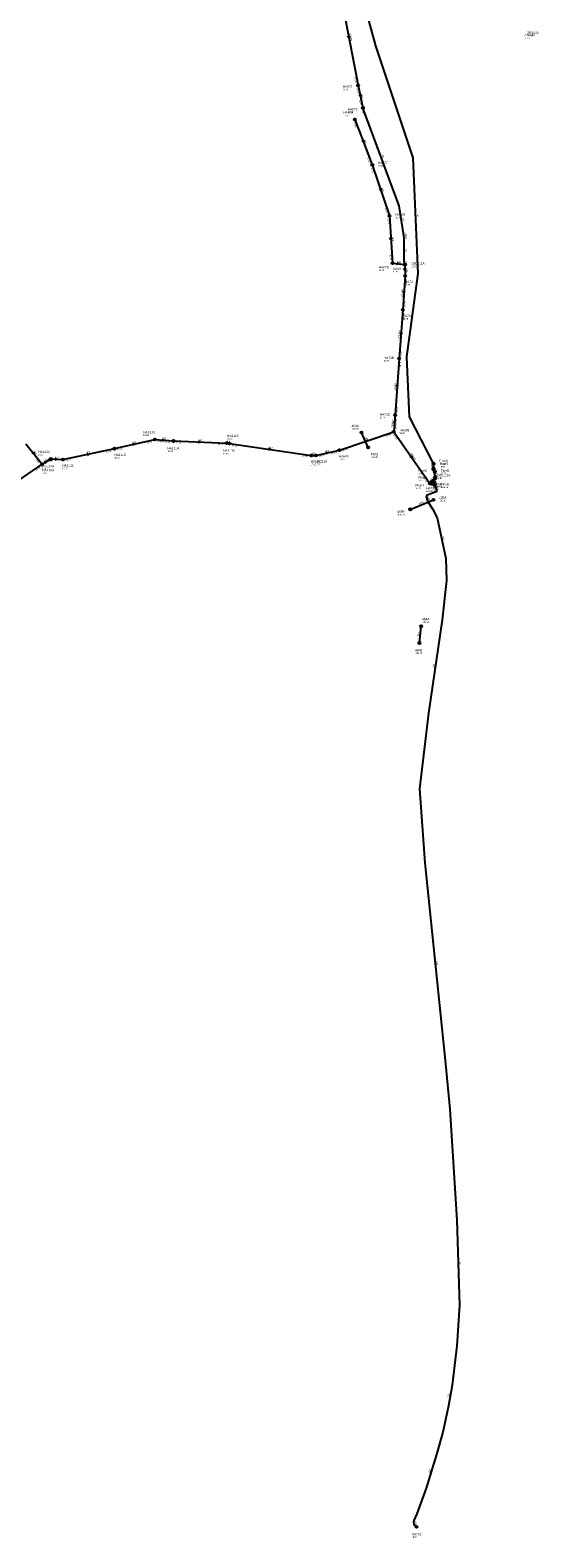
# Model space of a CAD drawing. Header units: metres. Extents: x 179992 to 198392, y 351761 to 369438.
# Tile 110 of 194: x 195289 to 195687, y 358243 to 359425. Entities that reach past the tile are written whole.
import ezdxf

# ---------------------------------------------------------------- set-up
doc = ezdxf.new("R2010")
doc.units = ezdxf.units.M

msp = doc.modelspace()

# ---------------------------------------------------------------- linework, layer by layer
at = {"layer": 'B-WE-RI-DRAINAGE-DRAIN_BETON_1000', "linetype": 'Continuous'}
msp.add_lwpolyline([(195586.657, 359049.518), (195604.777, 359056.972)], dxfattribs=at)
at = {"layer": 'B-WE-RI-DRAINAGE-DRAIN_BETON_300', "linetype": 'Continuous'}
for points in [[(195553.619, 359098.117), (195548.344, 359109.7)], [(195593.777, 358944.688), (195595.268, 358957.761)]]:
    msp.add_lwpolyline(points, dxfattribs=at)
at = {"layer": 'B-WE-RI-DRAINAGE-RIOOLPUT_INSPECTIEPUT'}
for centre in [(195548.34, 359109.7), (195553.62, 359098.12), (195604.78, 359056.97), (195586.66, 359049.52), (195595.27, 358957.76), (195593.78, 358944.69)]:
    msp.add_circle(centre, 0.8, dxfattribs=at)
at = {"layer": 'B-WE-RI-GWA-POMPPUT'}
for centre in [(195582.73, 359241.5), (195304.41, 359088.5)]:
    msp.add_circle(centre, 0.8, dxfattribs=at)
at = {"layer": 'B-WE-RI-GWA-RIOOLLEIDING', "linetype": 'Continuous'}
for points in [[(195543.14, 359355.3), (195556.9, 359319.66)], [(195556.9, 359319.66), (195570.37, 359279.72)], [(195570.37, 359279.72), (195572.69, 359242.66)], [(195582.348, 359241.434), (195582.73, 359241.504)]]:
    msp.add_lwpolyline(points, dxfattribs=at)
at = {"layer": 'B-WE-RI-GWA-RIOOLLEIDING_BETON_300', "linetype": 'Continuous'}
msp.add_lwpolyline([(195572.69, 359242.66), (195582.348, 359241.434)], dxfattribs=at)
at = {"layer": 'B-WE-RI-GWA-RIOOLLEIDING_BETON_400', "linetype": 'Continuous'}
for points in [[(195545.703, 359381.974), (195549.554, 359364.384)], [(195582.348, 359241.434), (195581.891, 359243.741), (195581.82, 359261.992), (195581.677, 359263.988), (195581.392, 359265.77), (195578.042, 359287.629), (195549.554, 359364.384)]]:
    msp.add_lwpolyline(points, dxfattribs=at)
at = {"layer": 'B-WE-RI-GWA-RIOOLLEIDING_BETON_450', "linetype": 'Continuous'}
msp.add_lwpolyline([(195531.364, 359456.443), (195545.703, 359381.974)], dxfattribs=at)
at = {"layer": 'B-WE-RI-GWA-RIOOLLEIDING_BETON_500', "linetype": 'Continuous'}
for points in [[(195531.03, 359095.89), (195573.64, 359110.33)], [(195602.096, 359069.876), (195605.34, 359071.17)]]:
    msp.add_lwpolyline(points, dxfattribs=at)
at = {"layer": 'B-WE-RI-GWA-RIOOLLEIDING_BETON_600', "linetype": 'Continuous'}
for points in [[(195582.6, 359232.68), (195580.777, 359206.041)], [(195580.777, 359206.041), (195577.974, 359167.857)], [(195577.974, 359167.857), (195574.784, 359123.541)], [(195574.784, 359123.541), (195573.64, 359110.33)], [(195573.64, 359110.33), (195602.096, 359069.876)]]:
    msp.add_lwpolyline(points, dxfattribs=at)
at = {"layer": 'B-WE-RI-GWA-RIOOLLEIDING_PE_110', "linetype": 'Continuous'}
msp.add_lwpolyline([(195604.842, 359085.541), (195604.947, 359084.877)], dxfattribs=at)
at = {"layer": 'B-WE-RI-GWA-RIOOLLEIDING_PVC_315', "linetype": 'Continuous'}
for points in [[(195285.278, 359100.962), (195297.994, 359084.942)], [(195297.994, 359084.942), (195304.776, 359089.125)], [(195304.413, 359088.498), (195304.776, 359089.125)], [(195304.776, 359089.125), (195314.314, 359088.597)], [(195252.252, 359053.456), (195297.994, 359084.942)]]:
    msp.add_lwpolyline(points, dxfattribs=at)
at = {"layer": 'B-WE-RI-GWA-RIOOLLEIDING_PVC_400', "linetype": 'Continuous'}
for points in [[(195582.348, 359241.434), (195582.6, 359232.68)], [(195354.708, 359097.106), (195386.275, 359104.295)], [(195386.275, 359104.295), (195400.931, 359103.113)], [(195400.931, 359103.113), (195442.594, 359101.496)], [(195442.594, 359101.496), (195444.959, 359101.203)], [(195444.959, 359101.203), (195508.872, 359091.778)], [(195314.314, 359088.597), (195354.708, 359097.106)], [(195508.872, 359091.778), (195512.701, 359091.795)], [(195512.701, 359091.795), (195531.03, 359095.89)]]:
    msp.add_lwpolyline(points, dxfattribs=at)
at = {"layer": 'B-WE-RI-GWA-RIOOLPUT_INSPECTIEPUT'}
for centre in [(195545.7, 359381.97), (195549.55, 359364.38), (195543.14, 359355.3), (195556.9, 359319.66), (195570.37, 359279.72), (195572.69, 359242.66), (195582.6, 359232.68), (195580.78, 359206.04), (195577.97, 359167.86), (195574.78, 359123.54), (195573.64, 359110.33), (195386.27, 359104.29), (195400.93, 359103.11), (195442.59, 359101.5), (195444.96, 359101.2), (195304.78, 359089.12), (195314.31, 359088.6), (195354.71, 359097.11), (195508.87, 359091.78), (195512.7, 359091.79), (195531.03, 359095.89), (195297.99, 359084.94)]:
    msp.add_circle(centre, 0.8, dxfattribs=at)
at = {"layer": 'B-WE-RI-GWA-RIOOLPUT_OVERSTORTPUT'}
for centre in [(195582.35, 359241.43), (195602.1, 359069.88)]:
    msp.add_circle(centre, 0.8, dxfattribs=at)
at = {"layer": 'B-WE-RI-GWA_STROMINGSRICHTING'}
for points in [[(195538.97, 359420.76), (195538.53, 359419.21), (195537.55, 359420.49)], [(195548.02, 359374.74), (195547.63, 359373.18), (195546.62, 359374.43)], [(195550.17, 359339.08), (195550.02, 359337.48), (195548.83, 359338.56)], [(195563.86, 359301.28), (195563.64, 359299.69), (195562.49, 359300.82)], [(195572.16, 359262.67), (195571.53, 359261.19), (195570.72, 359262.58)], [(195576.07, 359243.02), (195577.52, 359242.05), (195575.87, 359241.47)], [(195583.21, 359238.64), (195582.47, 359237.06), (195581.65, 359238.59)], [(195581.07, 359220.85), (195581.69, 359219.36), (195582.51, 359220.75)], [(195578.76, 359188.44), (195579.38, 359186.95), (195580.2, 359188.33)], [(195575.76, 359147.19), (195576.38, 359145.7), (195577.2, 359147.08)], [(195573.62, 359118.43), (195574.21, 359116.94), (195575.05, 359118.31)], [(195368.93, 359101.08), (195370.49, 359100.7), (195369.25, 359099.68)], [(195392.23, 359104.54), (195393.6, 359103.7), (195392.11, 359103.1)], [(195420.35, 359103.08), (195421.76, 359102.3), (195420.3, 359101.64)], [(195550.74, 359103.33), (195552.34, 359103.11), (195551.2, 359101.97)], [(195291.3, 359094.53), (195291.64, 359092.95), (195290.18, 359093.63)], [(195308.03, 359089.73), (195309.55, 359088.86), (195307.94, 359088.17)], [(195332.95, 359093.26), (195334.51, 359092.85), (195333.25, 359091.85)], [(195475.6, 359097.41), (195476.92, 359096.49), (195475.39, 359095.99)], [(195509.22, 359092.56), (195510.79, 359091.79), (195509.23, 359091)], [(195520.3, 359094.23), (195521.87, 359093.84), (195520.62, 359092.83)], [(195587.63, 359091.7), (195587.87, 359090.1), (195586.45, 359090.87)], [(195299.65, 359086.88), (195301.39, 359087.03), (195300.47, 359085.55)], [(195601.98, 359070.67), (195603.72, 359070.52), (195602.56, 359069.22)]]:
    msp.add_lwpolyline(points, dxfattribs=at)
at = {"layer": 'B-WE-RI-PERSLEIDING-POMPPUT'}
msp.add_circle((195605.34, 359071.17), 0.8, dxfattribs=at)
at = {"layer": 'B-WE-RI-PERSLEIDING-RIOOLPUT_INSPECTIEPUT'}
for centre in [(195604.84, 359085.54), (195604.93, 359080.91), (195604.95, 359084.88), (195605.94, 359078.78), (195602.57, 359069.78), (195603.83, 359071.35), (195604.87, 359072.45), (195605.89, 359068.73), (195606.11, 359073.85), (195591.53, 358251.54)]:
    msp.add_circle(centre, 0.8, dxfattribs=at)
at = {"layer": 'B-WE-RI-PERSLEIDING_PE_110', "linetype": 'Continuous'}
for points in [[(195604.926, 359080.915), (195604.947, 359084.877)], [(195605.938, 359078.782), (195604.926, 359080.915)], [(195606.115, 359073.847), (195605.938, 359078.782)], [(195602.571, 359069.779), (195603.829, 359071.346)], [(195602.571, 359069.779), (195602.595, 359069.398), (195602.696, 359069.134), (195603.144, 359068.93), (195604.334, 359068.818), (195605.89, 359068.727)], [(195603.829, 359071.346), (195604.874, 359072.453)], [(195604.874, 359072.453), (195606.115, 359073.847)]]:
    msp.add_lwpolyline(points, dxfattribs=at)
at = {"layer": 'B-WE-RI-PERSLEIDING_PE_90', "linetype": 'Continuous'}
msp.add_lwpolyline([(195604.842, 359085.541), (195586.053, 359122.002), (195583.965, 359169.17), (195592.716, 359234.365), (195588.905, 359325.138), (195559.723, 359413.071), (195517.262, 359567.431)], dxfattribs=at)
at = {"layer": 'B-WE-RI-PERSLEIDING_PVC_160', "linetype": 'Continuous'}
for points in [[(195605.89, 359068.727), (195607.14, 359064.165), (195607.243, 359063.678), (195607.224, 359063.361), (195607, 359063.155), (195606.196, 359062.856), (195604.085, 359062.164), (195601.52, 359061.213), (195599.981, 359060.699), (195599.211, 359059.417), (195600.237, 359055.824), (195604.086, 359049.923), (195607.678, 359042.739), (195614.606, 359010.923), (195615.119, 358993.732), (195611.783, 358962.942), (195600.911, 358889.721), (195593.983, 358830.258), (195598.024, 358772.335), (195614.381, 358614.539), (195617.653, 358579.13), (195623.041, 358491.957), (195625.35, 358425.375), (195623.041, 358393.431), (195619.577, 358362.641), (195616.498, 358346.284), (195612.264, 358325.693), (195607.261, 358308.374), (195599.179, 358281.818), (195591.674, 358261.805), (195589.365, 358256.609), (195589.172, 358255.07), (195589.557, 358253.53), (195589.942, 358252.76), (195591.53, 358251.54)], [(195605.34, 359071.17), (195605.89, 359068.727)]]:
    msp.add_lwpolyline(points, dxfattribs=at)
at = {"layer": 'B-WE-RI-PERSLEIDING_STROMINGSRICHTING'}
for points in [[(195605.47, 359081.59), (195605.43, 359079.85), (195604.06, 359080.92)], [(195604.15, 359081.34), (195604.94, 359082.9), (195605.71, 359081.33)], [(195606.86, 359074.78), (195606.03, 359076.31), (195605.3, 359074.73)], [(195602.71, 359071.3), (195604.35, 359071.9), (195603.85, 359070.23)], [(195606.72, 359068.6), (195605.61, 359069.95), (195605.2, 359068.26)], [(195605.95, 359074.83), (195605.49, 359073.15), (195607.11, 359073.8)]]:
    msp.add_lwpolyline(points, dxfattribs=at)

# ---------------------------------------------------------------- texts
at = {"layer": 'B-WE-RI-DRAINAGE_AFM'}
for s, rotation, p in [('300', -65.52, (195551.05, 359105.64)), ('1000', 22.36, (195593.5, 359053.19)), ('300', 83.49, (195593.57, 358949.74))]:
    msp.add_text(s, height=1.3, rotation=rotation, dxfattribs=at).set_placement(p)
at = {"layer": 'B-WE-RI-DRAINAGE_PUTDEKSELNIVEAU'}
for p in [(195540.56, 359112.01), (195555.57, 359089.89), (195609.23, 359055.83), (195576.45, 359044.78), (195595.85, 358960.49), (195590.31, 358936.08)]:
    msp.add_text('-999.99', height=1.2, dxfattribs=at).set_placement(p)
at = {"layer": 'B-WE-RI-DRAINAGE_PUTNUMMER'}
for s, p in [('466A', (195540.56, 359114.05)), ('466B', (195555.57, 359091.93)), ('465A', (195609.23, 359057.87)), ('465B', (195576.45, 359046.82)), ('464A', (195595.85, 358962.53)), ('464B', (195590.31, 358938.12))]:
    msp.add_text(s, height=1.8, dxfattribs=at).set_placement(p)
at = {"layer": 'B-WE-RI-GWA_AFM'}
for s, rotation, p in [('300/450', -79.1, (195538.61, 359422.93)), ('400', -77.65, (195548.06, 359374.89)), ('200', -68.89, (195550.18, 359339.22)), ('400', -69.64, (195563.98, 359327.74)), ('200', -71.36, (195563.88, 359301.41)), ('400', -81.29, (195580.26, 359278.34)), ('400', -80.91, (195582.05, 359266.53)), ('400', -85.9, (195582.42, 359264.62)), ('200', -86.42, (195572.22, 359262.8)), ('400', -89.78, (195582.64, 359254.44)), ('300', -7.23, (195576.07, 359243.02)), ('400', -78.8, (195582.59, 359244.28)), ('400', -88.35, (195583.2, 359238.65)), ('400/600', 86.09, (195580.66, 359215.8)), ('400/600', 85.8, (195578.33, 359183.37)), ('400/600', 85.88, (195575.33, 359142.12)), ('400/600', 85.05, (195573.13, 359113.38)), ('400', 12.83, (195368.8, 359101.1)), ('400', -4.61, (195392.11, 359104.62)), ('400', -2.22, (195420.23, 359103.15)), ('400', -7.06, (195442.33, 359102.31)), ('500', 18.72, (195550.59, 359103.36)), ('315', -51.56, (195291.28, 359094.64)), ('315', 31.67, (195299.65, 359086.88)), ('315', -3.17, (195308.03, 359089.75)), ('400', 11.9, (195332.82, 359093.29)), ('400', -8.39, (195475.49, 359097.49)), ('400', 0.25, (195509.22, 359092.56)), ('400', 12.59, (195520.17, 359094.26)), ('400/600', -54.88, (195586.42, 359093.51)), ('500', 21.75, (195601.98, 359070.69))]:
    msp.add_text(s, height=1.3, rotation=rotation, dxfattribs=at).set_placement(p)
at = {"layer": 'B-WE-RI-GWA_BOB'}
for s, rotation, p in [('19.10', -79.1, (195542.65, 359388.31)), ('19.10', -77.65, (195544.37, 359379.64)), ('18.20', -77.65, (195546.34, 359370.64)), ('18.20', -69.64, (195548.56, 359361.88)), ('17.30', -68.89, (195542.18, 359352.79)), ('17.15', -68.89, (195552.77, 359325.36)), ('17.15', -71.36, (195555.83, 359317.19)), ('17.04', -71.36, (195566.49, 359285.59)), ('17.04', -86.42, (195568.7, 359277.61)), ('16.93', -86.42, (195570.47, 359249.33)), ('16.65', 86.09, (195583.93, 359225.77)), ('16.49', 86.09, (195582.71, 359207.91)), ('16.49', 85.8, (195582.07, 359199.13)), ('16.29', 85.8, (195579.92, 359169.72)), ('16.29', 85.88, (195579.28, 359160.95)), ('16.09', 85.88, (195576.72, 359125.41)), ('15.90', 85.05, (195575.61, 359112.17)), ('16.09', 85.05, (195575.99, 359116.61)), ('16.42', 12.83, (195380.04, 359101.03)), ('16.42', -4.61, (195388.12, 359102.34)), ('16.36', -4.61, (195394.01, 359101.87)), ('16.36', -2.22, (195402.86, 359101.24)), ('16.13', -2.22, (195435.73, 359099.96)), ('16.13', -8.39, (195446.68, 359099.13)), ('15.90', 18.72, (195567.78, 359106.44)), ('15.90', -54.88, (195573.32, 359107.66)), ('16.82', -51.56, (195292.36, 359089.15)), ('16.77', 11.9, (195316.64, 359087.25)), ('16.51', 11.9, (195348.43, 359093.94)), ('16.51', 12.83, (195357.06, 359095.8)), ('16.08', -8.39, (195501.88, 359090.99)), ('16.05', 12.59, (195515.05, 359090.47)), ('16.00', 12.59, (195524.79, 359092.65)), ('16.00', 18.72, (195533.5, 359094.83)), ('16.82', 34.54, (195293.41, 359079.6)), ('15.70', -54.88, (195596.71, 359074.4))]:
    msp.add_text(s, height=1.2, rotation=rotation, dxfattribs=at).set_placement(p)
at = {"layer": 'B-WE-RI-GWA_PUTDEKSELNIVEAU'}
for s, p in [('20.60', (195533.79, 359378.12)), ('19.70', (195537.68, 359360.36)), ('19.35', (195534.14, 359357.71)), ('19.25', (195561.41, 359318.36)), ('19.03', (195575.08, 359277.7)), ('18.73', (195561.98, 359236.45)), ('18.95', (195573.02, 359235.28)), ('18.96', (195587.46, 359239.4)), ('18.75', (195582.43, 359224.94)), ('18.75', (195580.78, 359198.3)), ('18.75', (195565.99, 359165.34)), ('18.75', (195562.8, 359121.02)), ('18.54', (195377.3, 359107.04)), ('18.14', (195443.01, 359104.24)), ('18.00', (195578.28, 359108.63)), ('19.58', (195294.97, 359091.74)), ('18.76', (195354.71, 359089.37)), ('18.35', (195396.28, 359094.48)), ('18.15', (195439.97, 359092.61)), ('18.03', (195530.78, 359088.16)), ('19.58', (195296.9, 359080.54)), ('19.62', (195298.16, 359077.2)), ('19.27', (195313.73, 359080.89)), ('17.69', (195508.54, 359084.05)), ('17.77', (195512.2, 359084.08)), ('18.14', (195599.14, 359063.15))]:
    msp.add_text(s, height=1.2, dxfattribs=at).set_placement(p)
at = {"layer": 'B-WE-RI-GWA_PUTNUMMER'}
for s, p in [('HA871', (195533.79, 359380.16)), ('HA676', (195534.14, 359359.75)), ('HA872', (195537.68, 359362.4)), ('HA677', (195561.41, 359320.4)), ('HA678', (195575.08, 359279.74)), ('G05_11A', (195587.46, 359241.44)), ('HA679', (195561.98, 359238.49)), ('HA69', (195573.02, 359237.32)), ('HA70', (195582.43, 359226.98)), ('HA70A', (195580.78, 359200.34)), ('HA70B', (195565.99, 359167.38)), ('HA70C', (195562.8, 359123.06)), ('HA1113', (195377.3, 359109.08)), ('HA699', (195578.28, 359110.67)), ('HA1115', (195443.01, 359106.28)), ('HA1110', (195294.97, 359093.78)), ('HA1112', (195354.71, 359091.41)), ('HA1114', (195396.28, 359096.52)), ('HA1116', (195439.97, 359094.65)), ('HA1117', (195508.54, 359086.09)), ('HA1118', (195512.2, 359086.12)), ('HA698', (195530.78, 359090.2)), ('G05_13A', (195296.9, 359082.58)), ('HA1109', (195298.16, 359079.24)), ('HA1111', (195313.73, 359082.93)), ('HA700', (195599.14, 359065.19))]:
    msp.add_text(s, height=1.8, dxfattribs=at).set_placement(p)
at = {"layer": 'B-WE-RI-HWA_PUTDEKSELNIVEAU'}
msp.add_text('21.69', height=1.2, dxfattribs=at).set_placement((195678.32, 359420.36))
at = {"layer": 'B-WE-RI-HWA_PUTNUMMER'}
msp.add_text('ZR0039', height=1.8, dxfattribs=at).set_placement((195678.32, 359422.4))
at = {"layer": 'B-WE-RI-PERSLEIDING_AFM'}
for s, rotation, p in [('90', -87.6, (195591.54, 359280.81)), ('110', 89.7, (195604.14, 359081.35)), ('110', 48.32, (195603.89, 359072.52)), ('110', -64.62, (195605.47, 359081.58)), ('110', -87.95, (195606.75, 359077.9)), ('110', 51.24, (195601.61, 359069.83)), ('160', 18.15, (195603.41, 359062.74)), ('160', -77.31, (195606.03, 359071.64)), ('160', -74.06, (195600.05, 359059.34)), ('160', -77.72, (195611.57, 359028.54)), ('160', 81.55, (195605.34, 358924.93)), ('160', -84.08, (195606.82, 358695.08)), ('160', -88.01, (195624.94, 358460.25)), ('160', 79.34, (195616.98, 358353.08)), ('160', 73.07, (195602.02, 358293.82)), ('160', -75.96, (195589.74, 358256))]:
    msp.add_text(s, height=1.3, rotation=rotation, dxfattribs=at).set_placement(p)
at = {"layer": 'B-WE-RI-PERSLEIDING_PUTDEKSELNIVEAU'}
for s, p in [('19.04', (195593.03, 359076.98)), ('-999.99', (195609.23, 359084.55)), ('15.56', (195609.74, 359082.19)), ('17.87', (195610.6, 359077)), ('18.29', (195590.78, 359065.44)), ('16.84', (195593.06, 359071.62)), ('18.08', (195604.32, 359066.46)), ('17.16', (195604.79, 359064.71)), ('18.89', (195607.59, 359073.37)), ('-999.99', (195610.67, 359066.21)), ('18.80', (195587.76, 358242.9))]:
    msp.add_text(s, height=1.2, dxfattribs=at).set_placement(p)
at = {"layer": 'B-WE-RI-PERSLEIDING_PUTNUMMER'}
for s, p in [('Flow9', (195609.23, 359086.59)), ('Flow6', (195593.03, 359079.02)), ('Flow2', (195593.06, 359073.66)), ('G05_12A', (195607.59, 359075.41)), ('Flow7', (195609.74, 359084.23)), ('Flow5', (195610.6, 359079.04)), ('Flow1', (195590.78, 359067.48)), ('Flow4', (195604.32, 359068.5)), ('Flow3', (195604.79, 359066.75)), ('Flow8', (195610.67, 359068.25)), ('HA702', (195587.76, 358244.94))]:
    msp.add_text(s, height=1.8, dxfattribs=at).set_placement(p)
at = {"layer": 'B-WE-RI-VWA_PUTDEKSELNIVEAU'}
msp.add_text('21.70', height=1.2, dxfattribs=at).set_placement((195675.87, 359418.59))
at = {"layer": 'B-WE-RI-VWA_PUTNUMMER'}
msp.add_text('ZV0040', height=1.8, dxfattribs=at).set_placement((195675.87, 359420.63))

doc.saveas('drawing.dxf')
